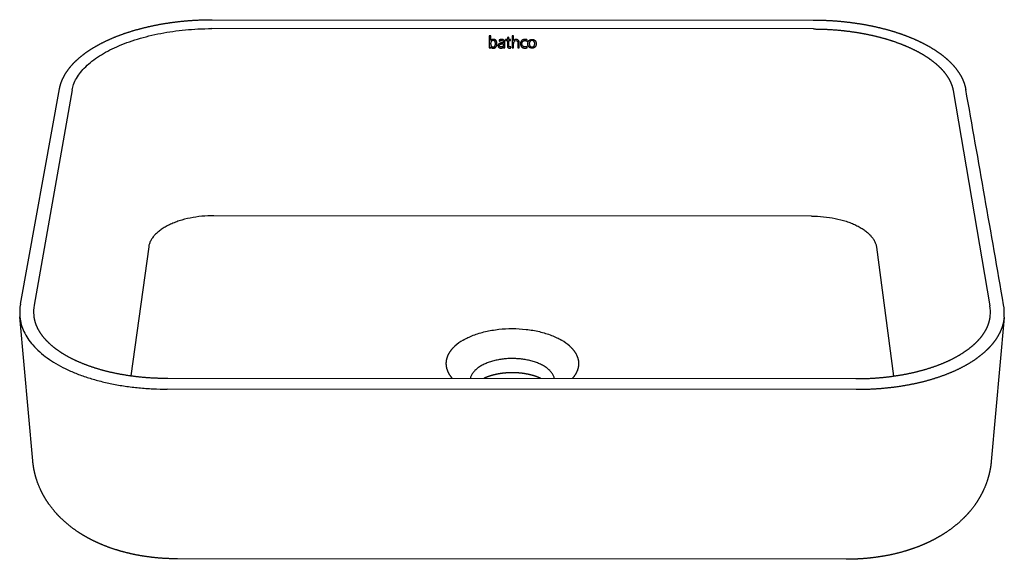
# Model space of a CAD drawing. Header units: millimetres. Extents: x 2426 to 4235, y 0 to 628.
# Tile 2 of 2: x 3701 to 4235, y 47 to 339. Entities that reach past the tile are written whole.
import ezdxf

# ---------------------------------------------------------------- set-up
doc = ezdxf.new("R2010")
doc.units = ezdxf.units.MM
doc.header["$MEASUREMENT"] = 0

msp = doc.modelspace()

# ---------------------------------------------------------------- linework, layer by layer
for p, q in [((3805.34, 339.31), (4131.22, 339.12)), ((4131.39, 334.27), (3805.15, 334.46)), ((3955.54, 330.58), (3955.55, 323.99)), ((3956.29, 330.58), (3955.54, 330.58)), ((3956.29, 327.96), (3956.29, 330.58)), ((3956.29, 327.96), (3956.29, 328.05)), ((3956.29, 327.94), (3956.29, 327.96)), ((3959.68, 326.24), (3959.68, 326.21)), ((3960.81, 328.3), (3960.81, 327.59)), ((3963.17, 326.19), (3963.23, 326.19)), ((3964.41, 328.59), (3964.41, 327.98)), ((3965.33, 328.59), (3964.41, 328.59)), ((3964.41, 327.98), (3965.33, 327.98)), ((3966.07, 329.8), (3965.33, 329.59)), ((3965.33, 329.59), (3965.33, 328.59)), ((3965.33, 327.98), (3965.33, 325.24)), ((3966.07, 328.59), (3966.07, 329.8)), ((3967.13, 328.59), (3966.07, 328.59)), ((3966.08, 325.12), (3966.08, 327.98)), ((3966.08, 327.98), (3967.13, 327.98)), ((3967.13, 327.98), (3967.13, 328.59)), ((3967.99, 330.58), (3967.98, 323.98)), ((3968.72, 330.58), (3967.99, 330.58)), ((3968.72, 327.97), (3968.72, 330.58)), ((3968.73, 327.97), (3968.72, 327.97)), ((3968.73, 326.52), (3968.73, 326.47)), ((3968.73, 326.39), (3968.73, 326.47)), ((3968.73, 323.98), (3968.73, 326.39)), ((3972.46, 326.3), (3972.46, 326.31)), ((3976.01, 327.74), (3976.07, 328.43)), ((3976.45, 326.32), (3976.45, 326.32)), ((3980.97, 326.37), (3980.97, 326.36)), ((3955.55, 323.99), (3956.3, 323.98)), ((3956.3, 323.98), (3956.3, 324.52)), ((3956.3, 324.52), (3956.3, 324.07)), ((3956.3, 323.98), (3956.3, 324.07)), ((3960.26, 325.27), (3960.26, 325.35)), ((3960.26, 325.31), (3960.26, 325.34)), ((3963.25, 324.52), (3963.28, 324.55)), ((3963.28, 324.55), (3963.28, 324)), ((3963.28, 324), (3964.01, 324)), ((3967.26, 324.05), (3967.24, 324.67)), ((3967.26, 324.05), (3967.26, 324.13)), ((3967.98, 323.98), (3968.73, 323.98)), ((3971.04, 323.99), (3971.79, 323.99)), ((3976.06, 324.08), (3976, 324.75)), ((3701.33, 185.1), (3722.48, 301.77)), ((3729.32, 301.22), (3708.75, 184.51)), ((4207.06, 300.92), (4226.98, 184.17)), ((4130.24, 232.83), (3806.22, 233.03)), ((3770.87, 216.17), (3761.25, 146.28)), ((4165.51, 215.92), (4174.75, 146.07)), ((3700.96, 178.96), (3700.98, 178.69)), ((3708.02, 100.09), (3701.02, 178.16)), ((4234.68, 177.8), (4227.71, 99.86)), ((3781.16, 144.94), (4154.31, 144.69)), ((4154.55, 138.73), (3780.9, 138.98)), ((4149.07, 46.75), (3786.45, 47.01))]:
    msp.add_line(p, q)
for centre, radius, start, end in [((-23414.49, -4611.68), 28061.85, 9.841521, 10.083651), ((3726.46, 180.5), 25.55, 169.6465, 185.0903), ((3729.25, 180.86), 20.82, 169.9177, 184.9836), ((4206.47, 180.64), 20.82, 355.0261, 9.7621), ((4209.25, 180.28), 25.55, 354.9198, 10.0343), ((3954.66, 142.5), 26.63, 120.0524, 131.8444), ((3981.46, 142.62), 26.48, 47.9787, 59.8155)]:
    msp.add_arc(centre, radius, start, end)
for points, weights, degree, knots in [([(3722.5, 301.85), (3722.75, 303.22), (3723.14, 304.57), (3724.18, 307.24), (3724.83, 308.56), (3725.61, 309.86), (3727.15, 312.42), (3729.17, 314.87), (3731.61, 317.17), (3734.03, 319.45), (3736.86, 321.61), (3740.05, 323.6), (3743.22, 325.58), (3746.75, 327.41), (3750.57, 329.06), (3754.38, 330.71), (3758.48, 332.18), (3762.8, 333.46), (3767.11, 334.73), (3771.64, 335.81), (3776.31, 336.69), (3780.98, 337.55), (3785.79, 338.21), (3790.66, 338.65), (3795.54, 339.09), (3800.43, 339.31), (3805.33, 339.31)], [2540.82703344, 2542.93979011, 2545.05601947, 2549.31292904, 2551.45346954, 2553.57631451, 2557.79572492, 2561.96945286, 2565.97389378, 2569.95831869, 2573.7992259, 2577.40338356, 2580.99363294, 2584.35583231, 2587.41918851, 2590.47381757, 2593.23148569, 2595.63658198, 2598.03713005, 2600.08569805, 2601.7414674, 2603.39546667, 2604.65691599, 2605.5011137, 2603.72281559, 2603.72281559, 2605.5011137], 3, [0.144668, 0.144668, 0.144668, 0.144668, 7.857843, 7.857843, 15.688667, 15.688667, 15.688667, 31.290593, 31.290593, 31.290593, 46.798699, 46.798699, 46.798699, 62.240018, 62.240018, 62.240018, 77.636708, 77.636708, 77.636708, 93.004959, 93.004959, 93.004959, 108.356933, 108.356933, 108.356933, 121.719828, 121.719828, 121.719828, 121.719828]), ([(4131.22, 339.12), (4136.12, 339.11), (4141.02, 338.89), (4145.9, 338.44), (4150.77, 338), (4155.57, 337.33), (4160.24, 336.46), (4164.91, 335.58), (4169.44, 334.49), (4173.74, 333.22), (4178.06, 331.93), (4182.15, 330.45), (4185.95, 328.8), (4189.77, 327.14), (4193.28, 325.31), (4196.44, 323.32), (4199.63, 321.33), (4202.45, 319.17), (4204.86, 316.88), (4207.28, 314.57), (4209.29, 312.12), (4210.82, 309.55), (4211.59, 308.26), (4212.24, 306.93), (4213.26, 304.26), (4213.64, 302.91), (4213.89, 301.55)], [1, 0.999317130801, 0.999317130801, 1, 0.999671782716, 0.999183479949, 0.998544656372, 0.997905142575, 0.997115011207, 0.996190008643, 0.99526324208, 0.994201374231, 0.993025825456, 0.991846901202, 0.990553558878, 0.989173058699, 0.987787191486, 0.986310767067, 0.984779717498, 0.98324094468, 0.981637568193, 0.980017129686, 0.979201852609, 0.978379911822, 0.976748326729, 0.975938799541, 0.975130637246], 3, [0, 0, 0, 0, 13.364334, 13.364334, 13.364334, 28.716509, 28.716509, 28.716509, 44.085113, 44.085113, 44.085113, 59.482351, 59.482351, 59.482351, 74.924479, 74.924479, 74.924479, 90.433739, 90.433739, 90.433739, 106.037173, 106.037173, 106.037173, 113.868716, 113.868716, 121.555443, 121.555443, 121.555443, 121.555443]), ([(4131.39, 334.27), (4135.98, 334.26), (4140.56, 334.05), (4145.13, 333.63), (4149.68, 333.22), (4154.17, 332.59), (4158.52, 331.77), (4162.87, 330.95), (4167.09, 329.94), (4171.09, 328.75), (4175.09, 327.55), (4178.87, 326.18), (4182.37, 324.65), (4185.87, 323.12), (4189.08, 321.44), (4191.95, 319.63), (4194.82, 317.82), (4197.33, 315.89), (4199.44, 313.86), (4201.56, 311.84), (4203.28, 309.72), (4204.56, 307.55), (4205.84, 305.38), (4206.68, 303.15), (4207.06, 300.92)], [1, 0.999312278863, 0.999312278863, 1, 0.999689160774, 0.999225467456, 0.998617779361, 0.998010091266, 0.997258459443, 0.996377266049, 0.995496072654, 0.994485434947, 0.993364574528, 0.992243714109, 0.991012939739, 0.989695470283, 0.988378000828, 0.986974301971, 0.985510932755, 0.984047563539, 0.982524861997, 0.980971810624, 0.979418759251, 0.977835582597, 0.976252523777], 3, [0, 0, 0, 0, 12.502262, 12.502262, 12.502262, 27.507363, 27.507363, 27.507363, 42.512464, 42.512464, 42.512464, 57.517565, 57.517565, 57.517565, 72.522665, 72.522665, 72.522665, 87.527766, 87.527766, 87.527766, 102.532867, 102.532867, 102.532867, 117.537968, 117.537968, 117.537968, 117.537968]), ([(3957.67, 328), (3958.62, 327.99), (3958.87, 327.11), (3958.88, 326.24), (3958.88, 325.37), (3958.55, 324.53), (3957.61, 324.53), (3956.56, 324.53), (3956.28, 325.55), (3956.28, 326.37), (3956.27, 326.81), (3956.44, 328.02), (3957.67, 328)], [2606.2291963, 2606.23286423, 2606.62060771, 2607.00103859, 2607.38149656, 2607.75095993, 2607.75204699, 2607.75325518, 2607.30600909, 2606.94864446, 2606.75244587, 2606.22443817, 2606.2291963], 3, [-5, -5, -5, -5, -4, -4, -4, -3, -3, -3, -2, -2, -2, -1, -1, -1, -1]), ([(3956.3, 324.52), (3956.64, 324.03), (3957.11, 323.89), (3957.72, 323.89), (3958.98, 323.89), (3959.68, 324.89), (3959.68, 326.21), (3959.68, 327.64), (3959.19, 328.61), (3957.71, 328.61), (3956.77, 328.61), (3956.38, 328.1), (3956.29, 327.94)], [2607.75737381, 2607.9749242, 2608.03269038, 2608.0319938, 2608.03053474, 2607.59282369, 2607.01253881, 2606.38579654, 2605.95992509, 2605.96163433, 2605.9627131, 2606.18757531, 2606.26002432], 3, [-164.957281, -164.957281, -164.957281, -164.957281, -163.957281, -163.957281, -163.957281, -162.957281, -162.957281, -162.957281, -161.957281, -161.957281, -161.957281, -160.957281, -160.957281, -160.957281, -160.957281]), ([(3963.23, 326.81), (3963.14, 326.81), (3963.05, 326.81), (3962.97, 326.81), (3962.29, 326.81), (3960.27, 326.81), (3960.26, 325.26), (3960.26, 324.86), (3960.37, 323.93), (3961.89, 323.92), (3962.47, 323.92), (3962.94, 324.09), (3963.25, 324.52)], [1, 1, 1, 1, 1.00000029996, 1.00000119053, 1.00026191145, 1.00032839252, 1.00048648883, 1.00048581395, 1.00048555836, 1.00045697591, 1.00038461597], 3, [-7.638132, -7.638132, -7.638132, -7.638132, -3.584132, -3.584132, -3.584132, -2.584132, -2.584132, -2.584132, -1.584132, -1.584132, -1.584132, -0.584132, -0.584132, -0.584132, -0.584132]), ([(3964.01, 324), (3964, 324.32), (3963.98, 324.64), (3963.97, 324.96), (3963.97, 325.61), (3963.97, 326.25), (3963.96, 326.9), (3963.96, 328.07), (3963.51, 328.61), (3962.27, 328.61), (3961.74, 328.61), (3961.2, 328.49), (3960.81, 328.3)], [1, 1, 1, 1, 1, 1, 1, 0.999803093, 0.999711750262, 0.999712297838, 0.99971253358, 0.999733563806, 0.999766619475], 3, [-57.902343, -57.902343, -57.902343, -57.902343, -56.902343, -56.902343, -56.902343, -25.591132, -25.591132, -25.591132, -24.591132, -24.591132, -24.591132, -23.591132, -23.591132, -23.591132, -23.591132]), ([(3960.81, 327.59), (3961.26, 327.84), (3961.62, 328), (3962.27, 328), (3963.05, 328), (3963.23, 327.53), (3963.23, 326.97), (3963.23, 326.91), (3963.23, 326.86), (3963.23, 326.81)], [2606.40437186, 2606.29542041, 2606.22692117, 2606.22616857, 2606.22526968, 2606.42700129, 2606.6753697, 2606.6753697, 2606.6753697, 2606.6753697], 3, [-12.228132, -12.228132, -12.228132, -12.228132, -11.228132, -11.228132, -11.228132, -10.228132, -10.228132, -10.228132, -7.638132, -7.638132, -7.638132, -7.638132]), ([(3963.23, 326.19), (3963.23, 326.12), (3963.23, 326.05), (3963.23, 325.99), (3963.23, 325.51), (3963.16, 324.52), (3961.96, 324.52), (3961.54, 324.52), (3961.05, 324.68), (3961.05, 325.2), (3961.04, 326.14), (3962.17, 326.19), (3963.17, 326.19)], [1, 1, 1, 1, 1.00007948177, 1.00024716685, 1.0002477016, 1.00024788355, 1.00022049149, 1.00013391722, 0.999975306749, 0.999966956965, 0.999966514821], 3, [-7.091735, -7.091735, -7.091735, -7.091735, -3.816412, -3.816412, -3.816412, -2.816412, -2.816412, -2.816412, -1.816412, -1.816412, -1.816412, -0.816412, -0.816412, -0.816412, -0.816412]), ([(3971.79, 323.99), (3971.79, 324.88), (3971.79, 325.77), (3971.79, 326.66), (3971.77, 327.92), (3971.39, 328.61), (3970.13, 328.61), (3969.5, 328.61), (3969.03, 328.39), (3968.73, 327.97)], [1, 1, 1, 1, 0.999789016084, 0.999672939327, 0.999673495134, 0.999673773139, 0.999711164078, 0.99978167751], 3, [-205.73, -205.73, -205.73, -205.73, -162.446, -162.446, -162.446, -161.446, -161.446, -161.446, -160.446, -160.446, -160.446, -160.446]), ([(3968.73, 326.39), (3968.7, 327.05), (3969.02, 328), (3970.01, 328), (3970.87, 328), (3971.05, 327.44), (3971.05, 326.7), (3971.05, 325.8), (3971.04, 324.89), (3971.04, 323.99)], [2606.92189361, 2606.63035054, 2606.21454011, 2606.21340304, 2606.21241212, 2606.45803154, 2606.78166311, 2606.78166311, 2606.78166311, 2606.78166311], 3, [-262.975016, -262.975016, -262.975016, -262.975016, -261.975016, -261.975016, -261.975016, -260.975016, -260.975016, -260.975016, -217.045016, -217.045016, -217.045016, -217.045016]), ([(3976.07, 328.43), (3975.9, 328.48), (3975.48, 328.62), (3974.9, 328.62), (3973.33, 328.62), (3972.46, 327.63), (3972.46, 326.23), (3972.46, 324.96), (3973.24, 323.9), (3974.81, 323.9), (3975.26, 323.89), (3975.65, 323.95), (3976.06, 324.08)], [2606.01784216, 2605.99454078, 2605.93586572, 2605.93640125, 2605.93791619, 2606.37021204, 2606.98539358, 2607.5417724, 2608.00844899, 2608.00664414, 2608.00611619, 2607.98168183, 2607.92243317], 3, [-29.981895, -29.981895, -29.981895, -29.981895, -28.981895, -28.981895, -28.981895, -27.981895, -27.981895, -27.981895, -26.981895, -26.981895, -26.981895, -25.981895, -25.981895, -25.981895, -25.981895]), ([(3976, 324.75), (3975.64, 324.62), (3975.3, 324.52), (3974.91, 324.52), (3973.79, 324.52), (3973.25, 325.4), (3973.25, 326.23), (3973.25, 327.23), (3973.79, 327.97), (3974.98, 327.99), (3975.31, 328), (3975.68, 327.86), (3976.01, 327.74)], [2607.63190523, 2607.6871462, 2607.73199431, 2607.73243425, 2607.73373311, 2607.34797206, 2606.98448892, 2606.54793554, 2606.21897168, 2606.21001112, 2606.20757966, 2606.26823383, 2606.32018337], 3, [-15.203252, -15.203252, -15.203252, -15.203252, -14.203252, -14.203252, -14.203252, -13.203252, -13.203252, -13.203252, -12.203252, -12.203252, -12.203252, -11.203252, -11.203252, -11.203252, -11.203252]), ([(3978.72, 328.63), (3977.21, 328.63), (3976.45, 327.55), (3976.45, 326.26), (3976.45, 324.91), (3977.25, 323.89), (3978.69, 323.89), (3980.2, 323.89), (3980.97, 324.89), (3980.97, 326.24), (3980.97, 327.59), (3980.22, 328.63), (3978.72, 328.63)], [2605.92605756, 2605.9278026, 2606.40088252, 2606.96670954, 2607.55806647, 2608.0038416, 2608.00218821, 2608.00044318, 2607.56027074, 2606.96964448, 2606.37874749, 2605.92433267, 2605.92605756], 3, [-5, -5, -5, -5, -4, -4, -4, -3, -3, -3, -2, -2, -2, -1, -1, -1, -1]), ([(3978.71, 324.52), (3977.7, 324.52), (3977.24, 325.24), (3977.24, 326.25), (3977.24, 327.27), (3977.77, 327.99), (3978.71, 327.99), (3979.68, 327.99), (3980.18, 327.19), (3980.18, 326.27), (3980.18, 325.34), (3979.72, 324.52), (3978.71, 324.52)], [2607.72649845, 2607.7276618, 2607.41334452, 2606.96877752, 2606.52421051, 2606.20733613, 2606.20625303, 2606.20512912, 2606.55178802, 2606.95945443, 2607.36490084, 2607.72533509, 2607.72649845], 3, [-4, -4, -4, -4, -3, -3, -3, -2, -2, -2, -1, -1, -1, 0, 0, 0, 0]), ([(3965.33, 325.24), (3965.35, 324.5), (3965.45, 323.91), (3966.52, 323.91), (3966.81, 323.91), (3967.1, 323.98), (3967.26, 324.05)], [2607.43035265, 2607.75555858, 2608.01391893, 2608.01267836, 2608.01234398, 2607.98128165, 2607.9511848], 3, [-86.245046, -86.245046, -86.245046, -86.245046, -85.245046, -85.245046, -85.245046, -84.245046, -84.245046, -84.245046, -84.245046]), ([(3967.24, 324.67), (3967.06, 324.6), (3966.88, 324.53), (3966.66, 324.53), (3966.22, 324.53), (3966.1, 324.77), (3966.08, 325.12)], [2607.67858543, 2607.70807808, 2607.73931174, 2607.73957066, 2607.74008029, 2607.63552003, 2607.48288108], 3, [-74.169, -74.169, -74.169, -74.169, -73.169, -73.169, -73.169, -72.169, -72.169, -72.169, -72.169]), ([(3708.51, 179.05), (3708.57, 178.35), (3708.67, 177.65), (3708.82, 176.95), (3709.29, 174.68), (3710.21, 172.4), (3711.61, 170.15), (3713.02, 167.88), (3714.92, 165.65), (3717.3, 163.5), (3719.69, 161.34), (3722.57, 159.28), (3725.87, 157.37), (3729.2, 155.46), (3732.96, 153.71), (3737.06, 152.18), (3741.19, 150.64), (3745.67, 149.32), (3750.41, 148.24), (3755.16, 147.16), (3760.16, 146.34), (3765.32, 145.78), (3770.49, 145.23), (3775.8, 144.94), (3781.16, 144.94)], [1, 0.998848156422, 0.998848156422, 1, 0.998179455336, 0.996391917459, 0.994675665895, 0.992950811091, 0.991305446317, 0.989757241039, 0.988203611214, 0.986758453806, 0.985441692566, 0.984120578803, 0.982932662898, 0.981897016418, 0.980858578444, 0.979974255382, 0.979258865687, 0.97854212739, 0.977995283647, 0.977627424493, 0.977259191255, 0.977070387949, 0.977064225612], 3, [0, 0, 0, 0, 1.933064, 1.933064, 1.933064, 16.33583, 16.33583, 16.33583, 30.795299, 30.795299, 30.795299, 45.319299, 45.319299, 45.319299, 59.898238, 59.898238, 59.898238, 74.517831, 74.517831, 74.517831, 89.164385, 89.164385, 89.164385, 103.825684, 103.825684, 103.825684, 103.825684]), ([(4154.31, 144.69), (4159.66, 144.68), (4164.98, 144.96), (4170.15, 145.51), (4175.31, 146.06), (4180.33, 146.88), (4185.09, 147.95), (4189.83, 149.02), (4194.32, 150.33), (4198.46, 151.87), (4202.58, 153.4), (4206.35, 155.14), (4209.69, 157.05), (4213.01, 158.95), (4215.9, 161.01), (4218.31, 163.17), (4220.7, 165.32), (4222.61, 167.55), (4224.04, 169.82), (4225.45, 172.07), (4226.38, 174.35), (4226.87, 176.62), (4227.03, 177.35), (4227.14, 178.09), (4227.2, 178.83)], [2276.22007985, 2276.2233315, 2276.65214578, 2277.49922717, 2278.34545727, 2279.60893074, 2281.26864415, 2282.92525611, 2284.9758872, 2287.38616191, 2289.78998724, 2292.54920614, 2295.61946447, 2298.67962665, 2302.03980313, 2305.65349636, 2309.25458524, 2313.08307667, 2317.0977925, 2321.09266422, 2325.25400944, 2329.49429348, 2326.54208964, 2326.54208964, 2329.49429348], 3, [0.000388, 0.000388, 0.000388, 0.000388, 14.661779, 14.661779, 14.661779, 29.308581, 29.308581, 29.308581, 43.928617, 43.928617, 43.928617, 58.508222, 58.508222, 58.508222, 73.033101, 73.033101, 73.033101, 87.493521, 87.493521, 87.493521, 101.89692, 101.89692, 101.89692, 103.927825, 103.927825, 103.927825, 103.927825]), ([(4234.7, 178.02), (4234.62, 177.13), (4234.49, 176.25), (4234.31, 175.38), (4233.71, 172.52), (4232.56, 169.7), (4230.87, 166.99), (4229.17, 164.26), (4226.93, 161.64), (4224.19, 159.17), (4221.45, 156.69), (4218.2, 154.37), (4214.51, 152.25), (4210.82, 150.13), (4206.68, 148.21), (4202.18, 146.53), (4197.67, 144.85), (4192.8, 143.41), (4187.67, 142.25), (4182.53, 141.09), (4177.13, 140.21), (4171.57, 139.61), (4166.01, 139.02), (4160.3, 138.72), (4154.55, 138.73)], [1, 0.99886716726, 0.99886716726, 1, 0.998098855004, 0.996235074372, 0.994444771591, 0.992654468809, 0.990937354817, 0.989326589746, 0.987715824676, 0.986211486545, 0.984842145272, 0.983472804, 0.982238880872, 0.981163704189, 0.980088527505, 0.979172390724, 0.978432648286, 0.977692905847, 0.977129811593, 0.976753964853, 0.976378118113, 0.976189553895, 0.976192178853], 3, [0, 0, 0, 0, 2.421625, 2.421625, 2.421625, 17.426725, 17.426725, 17.426725, 32.431826, 32.431826, 32.431826, 47.436927, 47.436927, 47.436927, 62.442028, 62.442028, 62.442028, 77.447128, 77.447128, 77.447128, 92.452229, 92.452229, 92.452229, 107.45733, 107.45733, 107.45733, 107.45733]), ([(3936.89, 162.33), (3935.39, 160.97), (3933.61, 158.74), (3932.33, 155.59), (3931.96, 153.12), (3932.21, 150.65), (3933.19, 147.84), (3934.48, 145.93), (3935.45, 144.84)], [2510.0821198, 2507.81852898, 2504.14369053, 2498.94736693, 2494.90996929, 2490.87248907, 2486.30527057, 2483.20089401, 2481.43765249], 3, [0.002819, 0.002819, 0.002819, 0.002819, 9.843696, 14.9111, 20.021935, 25.132772, 30.200175, 37.615911, 37.615911, 37.615911, 37.615911]), ([(3999.19, 162.29), (4000.68, 160.92), (4002.45, 158.7), (4003.71, 155.54), (4004.07, 153.07), (4003.81, 150.6), (4002.82, 147.79), (4001.51, 145.88), (4000.54, 144.79)], [2510.01298202, 2507.74612741, 2504.06746004, 2498.86849835, 2494.83042231, 2490.79362048, 2486.2287205, 2483.12729607, 2481.36623705], 3, [0.002819, 0.002819, 0.002819, 0.002819, 9.843696, 14.9111, 20.021935, 25.132772, 30.200175, 37.615911, 37.615911, 37.615911, 37.615911]), ([(3990.85, 144.8), (3988.52, 155.58), (3968.05, 155.6), (3947.58, 155.61), (3945.19, 144.83)], [2401.66168204, 1837.14926362, 2520.42394479, 1837.18252216, 2401.71016711], 2, [74.946233, 74.946233, 74.946233, 108.384947, 108.384947, 141.82366, 141.82366, 141.82366]), ([(3983.45, 144.8), (3982.58, 145.21), (3981.68, 145.58), (3980.77, 145.89), (3979.46, 146.35), (3978.05, 146.73), (3976.59, 147.04), (3975.2, 147.33), (3973.81, 147.55), (3972.4, 147.69), (3970.95, 147.83), (3969.5, 147.91), (3968.05, 147.91), (3966.6, 147.91), (3965.14, 147.84), (3963.7, 147.69), (3962.29, 147.55), (3960.89, 147.34), (3959.51, 147.05), (3958.04, 146.75), (3956.63, 146.36), (3955.32, 145.91), (3954.4, 145.59), (3953.51, 145.23), (3952.63, 144.82)], [1, 0.999074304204, 0.999074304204, 1, 1.00030766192, 1.00056701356, 1.00077317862, 0.999845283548, 0.999845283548, 1.00077317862, 0.999934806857, 0.999934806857, 1.00077317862, 0.999935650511, 0.999935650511, 1.00077317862, 0.999847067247, 0.999847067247, 1.00077317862, 1.00056832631, 1.00031020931, 1.00000383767, 0.999083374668, 0.999083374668, 1.00000383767], 3, [0, 0, 0, 0, 2.628248, 2.628248, 2.628248, 7.421049, 7.421049, 7.421049, 11.276986, 11.276986, 11.276986, 15.237487, 15.237487, 15.237487, 19.198753, 19.198753, 19.198753, 23.057104, 23.057104, 23.057104, 27.849952, 27.849952, 27.849952, 30.482339, 30.482339, 30.482339, 30.482339]), ([(3786.44, 47.01), (3781.89, 47.01), (3777.37, 47.27), (3772.92, 47.78), (3768.4, 48.3), (3763.97, 49.07), (3759.67, 50.11), (3755.26, 51.17), (3750.99, 52.51), (3746.92, 54.12), (3744.43, 55.11), (3742.02, 56.19), (3739.69, 57.39), (3738.05, 58.23), (3736.43, 59.13), (3734.86, 60.09), (3730.85, 62.53), (3727.12, 65.35), (3723.79, 68.54), (3722.02, 70.23), (3720.36, 72.02), (3717.23, 75.91), (3715.78, 78), (3714.48, 80.2), (3713.13, 82.49), (3711.97, 84.88), (3710.01, 89.92), (3709.24, 92.56), (3708.71, 95.27), (3708.4, 96.84), (3708.17, 98.42), (3708.03, 100.01)], [2342.69154685, 2342.61465776, 2342.80891036, 2343.25674389, 2343.71093355, 2344.43077143, 2345.37536471, 2346.34384845, 2347.55885833, 2348.95168301, 2349.80044316, 2350.72147416, 2351.69518852, 2350.6187167, 2350.6187167, 2351.69518852, 2353.58066113, 2355.6303747, 2357.72551762, 2358.83728184, 2359.9721446, 2362.31672559, 2363.52651455, 2364.74258376, 2366.00996121, 2367.28956606, 2369.91878937, 2371.26257929, 2372.62180226, 2370.50196794, 2370.50196794, 2372.62180226], 3, [0.011965, 0.011965, 0.011965, 0.011965, 12.793277, 12.793277, 12.793277, 25.7634, 25.7634, 25.7634, 39.068032, 39.068032, 39.068032, 47.17035, 47.17035, 47.17035, 52.20694, 52.20694, 52.20694, 66.938659, 66.938659, 66.938659, 74.737066, 74.737066, 82.880507, 82.880507, 82.880507, 91.36536, 91.36536, 100.1304, 100.1304, 100.1304, 104.485286, 104.485286, 104.485286, 104.485286]), ([(4227.69, 99.64), (4227.54, 98.01), (4227.3, 96.39), (4226.97, 94.79), (4226.42, 92.09), (4225.64, 89.45), (4223.66, 84.42), (4222.49, 82.04), (4221.13, 79.76), (4219.83, 77.57), (4218.37, 75.48), (4215.23, 71.62), (4213.56, 69.83), (4211.79, 68.15), (4208.45, 64.97), (4204.71, 62.17), (4200.7, 59.74), (4199.18, 58.82), (4197.62, 57.95), (4196.03, 57.13), (4193.65, 55.91), (4191.17, 54.8), (4188.63, 53.8), (4184.55, 52.19), (4180.28, 50.86), (4175.87, 49.81), (4171.56, 48.78), (4167.13, 48.01), (4162.61, 47.5), (4158.16, 47), (4153.63, 46.75), (4149.09, 46.75)], [1, 0.999061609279, 0.999061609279, 1, 0.999427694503, 0.998861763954, 0.997754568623, 0.997215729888, 0.996682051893, 0.996170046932, 0.995660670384, 0.994673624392, 0.994195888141, 0.993727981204, 0.992846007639, 0.991983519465, 0.991190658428, 0.99076921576, 0.99076921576, 0.991190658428, 0.990770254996, 0.990373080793, 0.990007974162, 0.989422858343, 0.988913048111, 0.988507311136, 0.988111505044, 0.987810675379, 0.987621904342, 0.987435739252, 0.987356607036, 0.987391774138], 3, [0, 0, 0, 0, 4.465995, 4.465995, 4.465995, 13.223618, 13.223618, 21.698229, 21.698229, 21.698229, 29.830776, 29.830776, 37.619094, 37.619094, 37.619094, 52.334975, 52.334975, 52.334975, 57.197556, 57.197556, 57.197556, 65.490763, 65.490763, 65.490763, 78.789393, 78.789393, 78.789393, 91.756328, 91.756328, 91.756328, 104.536976, 104.536976, 104.536976, 104.536976])]:
    msp.add_rational_spline(points, weights, degree=degree, knots=knots)
for points, knots in [([(3729.32, 301.22), (3729.5, 302.24), (3730.1, 304.42), (3731.63, 307.64), (3733.86, 310.87), (3736.71, 313.98), (3740.16, 316.95), (3744.16, 319.75), (3748.68, 322.37), (3753.68, 324.78), (3759.1, 326.96), (3764.9, 328.89), (3771.02, 330.55), (3777.41, 331.94), (3784, 333.04), (3790.75, 333.84), (3797.81, 334.34), (3802.63, 334.46), (3805.15, 334.46)], [0, 0, 0, 0, 2.830996, 6.139624, 9.683516, 13.506542, 17.634201, 22.074699, 26.824453, 31.869044, 37.187101, 42.75045, 48.527059, 54.480228, 60.571588, 66.759946, 73.003411, 79.883532, 79.883532, 79.883532, 79.883532]), ([(3806.22, 233.03), (3804.04, 233.04), (3799.72, 232.83), (3793.41, 231.9), (3788.41, 230.61), (3784.7, 229.28), (3782.14, 228.18), (3779.8, 226.96), (3777.69, 225.63), (3775.84, 224.22), (3774.25, 222.72), (3772.94, 221.16), (3771.92, 219.54), (3771.21, 217.88), (3770.94, 216.74), (3770.87, 216.17)], [0, 0, 0, 0, 5.939484, 11.780133, 17.360068, 20.00625, 22.535894, 24.936689, 27.200353, 29.322013, 31.302668, 33.148691, 34.873748, 36.498993, 38.053493, 38.053493, 38.053493, 38.053493]), ([(4130.24, 232.83), (4132.41, 232.83), (4136.73, 232.61), (4143.03, 231.68), (4148.03, 230.38), (4151.74, 229.05), (4154.29, 227.94), (4156.62, 226.72), (4158.73, 225.39), (4160.58, 223.97), (4162.16, 222.47), (4163.46, 220.9), (4164.47, 219.28), (4165.17, 217.62), (4165.43, 216.48), (4165.51, 215.92)], [0, 0, 0, 0, 5.94005, 11.779008, 17.355145, 19.998737, 22.525411, 24.922938, 27.183137, 29.301261, 31.27846, 33.121292, 34.843639, 36.466885, 38.020315, 38.020315, 38.020315, 38.020315]), ([(3701.01, 178.24), (3701.14, 176.81), (3701.66, 174.07), (3703.14, 170.12), (3705.25, 166.4), (3708.13, 162.66), (3711.7, 159.11), (3715.9, 155.78), (3720.54, 152.78), (3725.72, 150.01), (3731.4, 147.51), (3737.54, 145.3), (3744.08, 143.39), (3750.98, 141.81), (3758.17, 140.56), (3765.6, 139.65), (3773.2, 139.11), (3778.32, 138.98), (3780.9, 138.98)], [0, 0, 0, 0, 3.898187, 7.586898, 11.45376, 15.553768, 20.431002, 25.138347, 30.159582, 35.496376, 41.139742, 47.07403, 53.27568, 59.716317, 66.36183, 73.175379, 80.116443, 87.142383, 87.142383, 87.142383, 87.142383]), ([(3941.32, 165.55), (3942.18, 166.05), (3943.99, 167), (3946.91, 168.25), (3950.07, 169.33), (3953.46, 170.25), (3957.01, 170.96), (3961.89, 171.65), (3968.06, 171.98), (3974.24, 171.64), (3979.11, 170.95), (3982.66, 170.23), (3986.04, 169.31), (3989.2, 168.22), (3992.11, 166.97), (3993.92, 166.01), (3994.77, 165.51)], [0, 0, 0, 0, 2.710719, 5.572333, 8.643747, 11.83965, 15.139431, 18.517874, 25.252342, 31.985396, 35.36205, 38.659366, 41.852182, 44.919958, 47.777579, 50.483984, 50.483984, 50.483984, 50.483984])]:
    msp.add_open_spline(points, degree=3, knots=knots)

doc.saveas('drawing.dxf')
